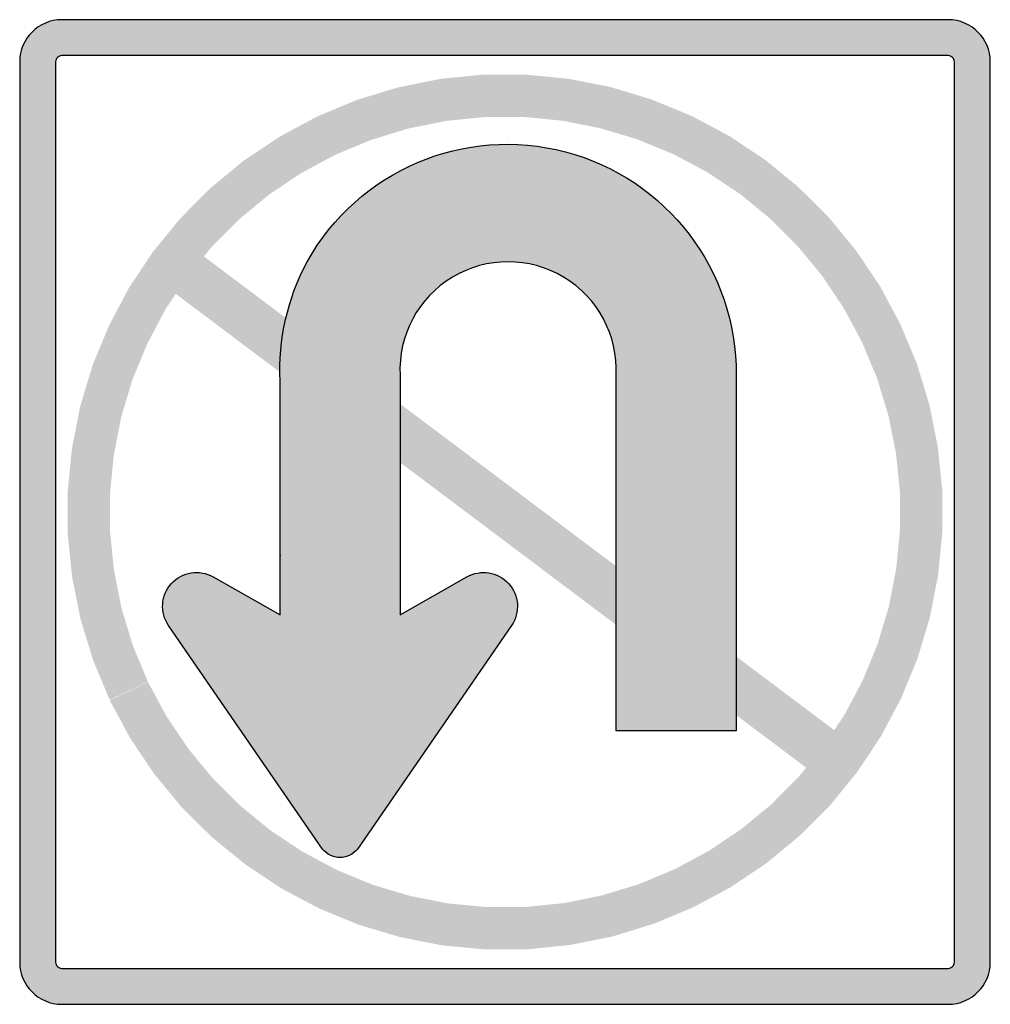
# Model space of a CAD drawing. Header units: inches. Extents: x -0.5 to 0.5, y -0.51 to 0.51.
import ezdxf

# ---------------------------------------------------------------- set-up
doc = ezdxf.new("R2010")
doc.units = ezdxf.units.IN
doc.header["$MEASUREMENT"] = 0

msp = doc.modelspace()

# ---------------------------------------------------------------- hatches: boundary and pattern name
h = msp.add_hatch(color=7)
edge = h.paths.add_edge_path()
edge.add_line((0.4567, 0.507), (-0.4567, 0.507))
edge.add_spline(control_points=[(-0.4567, 0.507), (-0.4806, 0.507), (-0.5, 0.4876), (-0.5, 0.4637)], knot_values=[0, 0, 0, 0, 1, 1, 1, 1], degree=3, periodic=0)
edge.add_line((-0.5, 0.4637), (-0.5, -0.4637))
edge.add_spline(control_points=[(-0.5, -0.4637), (-0.5, -0.4876), (-0.4806, -0.507), (-0.4567, -0.507)], knot_values=[0, 0, 0, 0, 1, 1, 1, 1], degree=3, periodic=0)
edge.add_line((-0.4567, -0.507), (0.4567, -0.507))
edge.add_spline(control_points=[(0.4567, -0.507), (0.4806, -0.507), (0.5, -0.4876), (0.5, -0.4637)], knot_values=[0, 0, 0, 0, 1, 1, 1, 1], degree=3, periodic=0)
edge.add_line((0.5, -0.4637), (0.5, 0.4637))
edge.add_spline(control_points=[(0.5, 0.4637), (0.5, 0.4876), (0.4806, 0.507), (0.4567, 0.507)], knot_values=[0, 0, 0, 0, 1, 1, 1, 1], degree=3, periodic=0)
edge = h.paths.add_edge_path(flags=0)
edge.add_line((0.4567, 0.47), (-0.4567, 0.47))
edge.add_spline(control_points=[(-0.4567, 0.47), (-0.4583, 0.47), (-0.4599, 0.4693), (-0.4611, 0.4682), (-0.4623, 0.467), (-0.463, 0.4654), (-0.463, 0.4637)], knot_values=[0, 0, 0, 0, 1, 1, 1, 2, 2, 2, 2], degree=3, periodic=0)
edge.add_line((-0.463, 0.4637), (-0.463, -0.4637))
edge.add_spline(control_points=[(-0.463, -0.4637), (-0.463, -0.4654), (-0.4623, -0.467), (-0.4611, -0.4682), (-0.4599, -0.4693), (-0.4583, -0.47), (-0.4567, -0.47)], knot_values=[0, 0, 0, 0, 1, 1, 1, 2, 2, 2, 2], degree=3, periodic=0)
edge.add_line((-0.4567, -0.47), (0.4567, -0.47))
edge.add_spline(control_points=[(0.4567, -0.47), (0.4583, -0.47), (0.4599, -0.4693), (0.4611, -0.4682), (0.4623, -0.467), (0.463, -0.4654), (0.463, -0.4637)], knot_values=[0, 0, 0, 0, 1, 1, 1, 2, 2, 2, 2], degree=3, periodic=0)
edge.add_line((0.463, -0.4637), (0.463, 0.4637))
edge.add_spline(control_points=[(0.463, 0.4637), (0.463, 0.4654), (0.4623, 0.467), (0.4611, 0.4682), (0.4599, 0.4693), (0.4583, 0.47), (0.4567, 0.47)], knot_values=[0, 0, 0, 0, 1, 1, 1, 2, 2, 2, 2], degree=3, periodic=0)
for points in [[(-0.4072, -0.1939), (-0.3862, -0.2329), (-0.3615, -0.2696), (-0.3334, -0.3037), (-0.302, -0.3349), (-0.2677, -0.3629), (-0.2309, -0.3874), (-0.1918, -0.4082), (-0.1509, -0.425), (-0.1085, -0.4377), (-0.0651, -0.4463), (-0.021, -0.4505), (0.0232, -0.4504), (0.0673, -0.4459), (0.1106, -0.4372), (0.153, -0.4242), (0.1938, -0.4072), (0.2328, -0.3863), (0.2695, -0.3616), (0.3037, -0.3334), (0.3349, -0.3021), (0.3629, -0.2678), (0.3874, -0.2309), (0.4081, -0.1919), (0.425, -0.1509), (0.4377, -0.1086), (0.4462, -0.0651), (0.4505, -0.0211), (0.4504, 0.0232), (0.4459, 0.0672), (0.4372, 0.1106), (0.4243, 0.1529), (0.4072, 0.1937), (0.3863, 0.2327), (0.3616, 0.2694), (0.3335, 0.3036), (0.3021, 0.3348), (0.2679, 0.3628), (0.231, 0.3873), (0.1919, 0.4081), (0.151, 0.4249), (0.1087, 0.4377), (0.0652, 0.4462), (0.0212, 0.4505), (-0.0231, 0.4504), (-0.0671, 0.446), (-0.1105, 0.4372), (-0.1528, 0.4243), (-0.1936, 0.4073), (-0.2326, 0.3863), (-0.2694, 0.3617), (-0.3035, 0.3336), (-0.3347, 0.3022), (-0.3627, 0.2679), (-0.3873, 0.2311), (-0.408, 0.192), (-0.4249, 0.1511), (-0.4377, 0.1087), (-0.4462, 0.0653), (-0.4505, 0.0213), (-0.4504, -0.023), (-0.446, -0.067), (-0.4373, -0.1104), (-0.4243, -0.1527), (-0.4073, -0.1935), (-0.3679, -0.1748), (-0.3833, -0.1379), (-0.3949, -0.0997), (-0.4028, -0.0605), (-0.4068, -0.0207), (-0.4069, 0.0192), (-0.403, 0.059), (-0.3953, 0.0982), (-0.3838, 0.1365), (-0.3685, 0.1734), (-0.3498, 0.2087), (-0.3276, 0.242), (-0.3023, 0.2729), (-0.2741, 0.3013), (-0.2433, 0.3267), (-0.2101, 0.349), (-0.1749, 0.3679), (-0.138, 0.3832), (-0.0998, 0.3949), (-0.0606, 0.4028), (-0.0208, 0.4068), (0.0191, 0.4069), (0.0589, 0.403), (0.0981, 0.3953), (0.1364, 0.3838), (0.1734, 0.3686), (0.2087, 0.3498), (0.2419, 0.3277), (0.2729, 0.3024), (0.3012, 0.2742), (0.3266, 0.2434), (0.3489, 0.2102), (0.3678, 0.175), (0.3832, 0.1381), (0.3949, 0.0999), (0.4028, 0.0607), (0.4068, 0.0209), (0.4069, -0.0191), (0.403, -0.0588), (0.3953, -0.0981), (0.3838, -0.1363), (0.3686, -0.1733), (0.3499, -0.2086), (0.3277, -0.2419), (0.3025, -0.2728), (0.2743, -0.3012), (0.2434, -0.3266), (0.2102, -0.3489), (0.175, -0.3678), (0.1382, -0.3832), (0.0999, -0.3949), (0.0608, -0.4028), (0.021, -0.4068), (-0.019, -0.4069), (-0.0588, -0.4031), (-0.098, -0.3954), (-0.1363, -0.3839), (-0.1732, -0.3687), (-0.2085, -0.3499), (-0.2418, -0.3278), (-0.2728, -0.3025), (-0.3011, -0.2743), (-0.3265, -0.2435), (-0.3488, -0.2103), (-0.3678, -0.1751), (-0.4072, -0.1939)], [(-0.3576, 0.2385), (0.3286, -0.2771), (0.3576, -0.2385), (-0.3286, 0.2771), (-0.3576, 0.2385)]]:
    msp.add_hatch(color=7).paths.add_polyline_path(points)
h = msp.add_hatch(color=7)
edge = h.paths.add_edge_path()
edge.add_line((0.1145, -0.2253), (0.1145, 0.1409))
edge.add_spline(control_points=[(0.1145, 0.1409), (0.1165, 0.1819), (0.0957, 0.2208), (0.0604, 0.2419), (0.0252, 0.263), (-0.0188, 0.263), (-0.0541, 0.2419), (-0.0894, 0.2208), (-0.1101, 0.1819), (-0.1081, 0.1409)], knot_values=[0, 0, 0, 0, 1, 1, 1, 2, 2, 2, 3, 3, 3, 3], degree=3, periodic=0)
edge.add_line((-0.1081, 0.1409), (-0.1081, -0.106))
edge.add_line((-0.1081, -0.106), (-0.0393, -0.0669))
edge.add_spline(control_points=[(-0.0393, -0.0669), (-0.0251, -0.0588), (-0.0073, -0.0616), (0.0036, -0.0736), (0.0146, -0.0856), (0.0159, -0.1036), (0.0067, -0.1169)], knot_values=[0, 0, 0, 0, 1, 1, 1, 2, 2, 2, 2], degree=3, periodic=0)
edge.add_line((0.0067, -0.1169), (-0.152, -0.3471))
edge.add_spline(control_points=[(-0.152, -0.3471), (-0.1563, -0.3526), (-0.1629, -0.3559), (-0.17, -0.3559), (-0.177, -0.3559), (-0.1836, -0.3526), (-0.188, -0.3471)], knot_values=[0, 0, 0, 0, 1, 1, 1, 2, 2, 2, 2], degree=3, periodic=0)
edge.add_line((-0.188, -0.3471), (-0.3466, -0.1169))
edge.add_spline(control_points=[(-0.3466, -0.1169), (-0.3558, -0.1036), (-0.3546, -0.0856), (-0.3436, -0.0736), (-0.3326, -0.0616), (-0.3148, -0.0588), (-0.3007, -0.0669)], knot_values=[0, 0, 0, 0, 1, 1, 1, 2, 2, 2, 2], degree=3, periodic=0)
edge.add_line((-0.3007, -0.0669), (-0.2318, -0.106))
edge.add_line((-0.2318, -0.106), (-0.2317, 0.1349))
edge.add_spline(control_points=[(-0.2317, 0.1349), (-0.2337, 0.1776), (-0.2241, 0.22), (-0.2039, 0.2576)], knot_values=[0, 0, 0, 0, 1, 1, 1, 1], degree=3, periodic=0)
edge.add_spline(control_points=[(-0.2039, 0.2576), (-0.1515, 0.3518), (-0.0418, 0.3984), (0.0624, 0.3709), (0.1667, 0.3434), (0.239, 0.2487), (0.2382, 0.1409)], knot_values=[0, 0, 0, 0, 1, 1, 1, 2, 2, 2, 2], degree=3, periodic=0)
edge.add_line((0.2382, 0.1409), (0.2382, -0.2253))
edge.add_line((0.2382, -0.2253), (0.1145, -0.2253))

# ---------------------------------------------------------------- linework, layer by layer
at = {"color": 7}
msp.add_line((-0.2318, -0.0446), (-0.2318, -0.0452), dxfattribs=at)
for points in [[(0.4567, 0.507), (-0.4567, 0.507)], [(0.4567, 0.47), (-0.4567, 0.47)], [(-0.5, 0.4637), (-0.5, -0.4637)], [(-0.463, 0.4637), (-0.463, -0.4637)], [(0.463, -0.4637), (0.463, 0.4637)], [(0.5, -0.4637), (0.5, 0.4637)], [(-0.3007, -0.0669), (-0.2318, -0.106), (-0.2317, 0.1349)], [(-0.1081, 0.1409), (-0.1081, -0.106), (-0.0393, -0.0669)], [(0.1145, -0.2253), (0.1145, 0.1409)], [(0.2382, 0.1409), (0.2382, -0.2253), (0.1145, -0.2253)], [(-0.188, -0.3471), (-0.3466, -0.1169)], [(0.0067, -0.1169), (-0.152, -0.3471)], [(-0.4567, -0.47), (0.4567, -0.47)], [(-0.4567, -0.507), (0.4567, -0.507)]]:
    msp.add_lwpolyline(points, dxfattribs=at)
for points in [[(-0.4567, 0.507), (-0.4806, 0.507), (-0.5, 0.4876), (-0.5, 0.4637)], [(0.5, 0.4637), (0.5, 0.4876), (0.4806, 0.507), (0.4567, 0.507)], [(-0.2317, 0.1349), (-0.2337, 0.1776), (-0.2241, 0.22), (-0.2039, 0.2576)], [(-0.5, -0.4637), (-0.5, -0.4876), (-0.4806, -0.507), (-0.4567, -0.507)], [(0.4567, -0.507), (0.4806, -0.507), (0.5, -0.4876), (0.5, -0.4637)]]:
    msp.add_open_spline(points, degree=3, dxfattribs=at)
for points, knots in [([(-0.4567, 0.47), (-0.4583, 0.47), (-0.4599, 0.4693), (-0.4611, 0.4682), (-0.4623, 0.467), (-0.463, 0.4654), (-0.463, 0.4637)], [0, 0, 0, 0, 1, 1, 1, 2, 2, 2, 2]), ([(0.463, 0.4637), (0.463, 0.4654), (0.4623, 0.467), (0.4611, 0.4682), (0.4599, 0.4693), (0.4583, 0.47), (0.4567, 0.47)], [0, 0, 0, 0, 1, 1, 1, 2, 2, 2, 2]), ([(-0.2039, 0.2576), (-0.1515, 0.3518), (-0.0418, 0.3984), (0.0624, 0.3709), (0.1667, 0.3434), (0.239, 0.2487), (0.2382, 0.1409)], [0, 0, 0, 0, 1, 1, 1, 2, 2, 2, 2]), ([(0.1145, 0.1409), (0.1165, 0.1819), (0.0957, 0.2208), (0.0604, 0.2419), (0.0252, 0.263), (-0.0188, 0.263), (-0.0541, 0.2419), (-0.0894, 0.2208), (-0.1101, 0.1819), (-0.1081, 0.1409)], [0, 0, 0, 0, 1, 1, 1, 2, 2, 2, 3, 3, 3, 3]), ([(-0.3466, -0.1169), (-0.3558, -0.1036), (-0.3546, -0.0856), (-0.3436, -0.0736), (-0.3326, -0.0616), (-0.3148, -0.0588), (-0.3007, -0.0669)], [0, 0, 0, 0, 1, 1, 1, 2, 2, 2, 2]), ([(-0.0393, -0.0669), (-0.0251, -0.0588), (-0.0073, -0.0616), (0.0036, -0.0736), (0.0146, -0.0856), (0.0159, -0.1036), (0.0067, -0.1169)], [0, 0, 0, 0, 1, 1, 1, 2, 2, 2, 2]), ([(-0.152, -0.3471), (-0.1563, -0.3526), (-0.1629, -0.3559), (-0.17, -0.3559), (-0.177, -0.3559), (-0.1836, -0.3526), (-0.188, -0.3471)], [0, 0, 0, 0, 1, 1, 1, 2, 2, 2, 2]), ([(-0.463, -0.4637), (-0.463, -0.4654), (-0.4623, -0.467), (-0.4611, -0.4682), (-0.4599, -0.4693), (-0.4583, -0.47), (-0.4567, -0.47)], [0, 0, 0, 0, 1, 1, 1, 2, 2, 2, 2]), ([(0.4567, -0.47), (0.4583, -0.47), (0.4599, -0.4693), (0.4611, -0.4682), (0.4623, -0.467), (0.463, -0.4654), (0.463, -0.4637)], [0, 0, 0, 0, 1, 1, 1, 2, 2, 2, 2])]:
    msp.add_open_spline(points, degree=3, knots=knots, dxfattribs=at)

doc.saveas('drawing.dxf')
